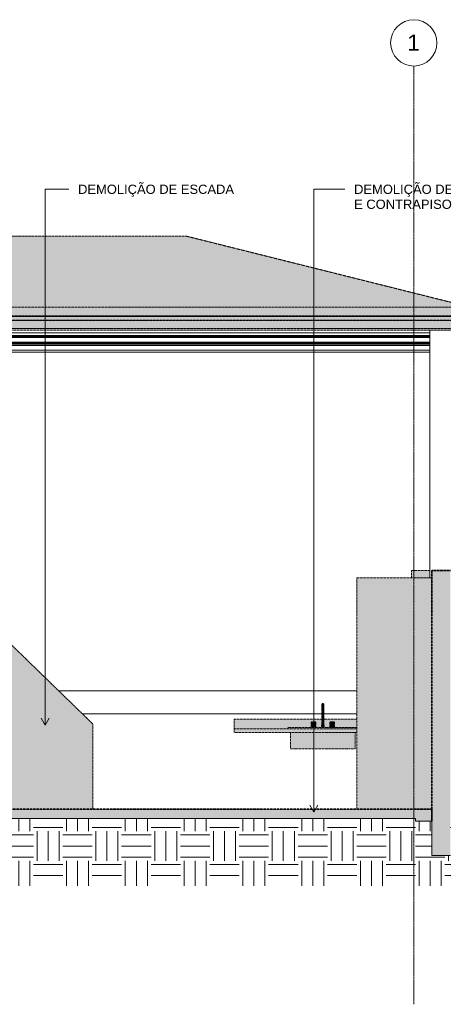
# Model space of a CAD drawing. Header units: millimetres. Extents: x -32613 to 52917, y -2150 to 8528.
# Tile 255 of 256: x 42474 to 47049, y -2106 to 8528. Entities that reach past the tile are written whole.
import ezdxf

# ---------------------------------------------------------------- set-up
doc = ezdxf.new("R2010")
doc.units = ezdxf.units.MM
doc.linetypes.add('_Tracejado médio', pattern=[4, 3, -1])
doc.linetypes.add('_Traço - ponto', pattern=[16, 12, -2, 0, -2])
for name, color, linetype, lineweight in [('A-FLOR', 192, 'Continuous', 18), ('A-FLOR-PATT', 8, 'Continuous', 25), ('A-GENM', 13, 'Continuous', 18), ('A-ROOF', 132, 'Continuous', 25), ('A-ROOF-OTLN', 132, 'Continuous', 25), ('A-ROOF-PATT', 132, 'Continuous', 25), ('A-WALL', 113, 'Continuous', 25), ('A-WALL-PATT', 111, 'Continuous', 70), ('G-ANNO-TEXT', 231, 'Continuous', 9), ('P-SANR-FIXT', 6, 'Continuous', 25), ('Q-CASE', 31, 'Continuous', 25), ('S-GRID', 1, 'Continuous', 9), ('S-GRID-IDEN', 1, 'Continuous', 9)]:
    doc.layers.add(name, color=color, linetype=linetype, lineweight=lineweight)
doc.styles.add('Arial_2', font='arial.ttf', dxfattribs={"height": 175})
doc.styles.add('Arial_3', font='arial.ttf', dxfattribs={"height": 100})
pattern_1 = [(0, (30874.76, 3294.04), (317.5, 317.5), [317.5, -317.5]), (0, (30874.76, 3413.1), (317.5, 317.5), [317.5, -317.5]), (0, (30874.76, 3532.16), (317.5, 317.5), [317.5, -317.5]), (90, (30914.45, 3571.85), (-317.5, 317.5), [317.5, -317.5]), (90, (31033.5, 3571.85), (-317.5, 317.5), [317.5, -317.5]), (90, (31152.57, 3571.85), (-317.5, 317.5), [317.5, -317.5])]

# ---------------------------------------------------------------- blocks, each defined once
blk = doc.blocks.new('Topo da bancada com pia_0001 - Profundidade 600mm-3951622-CORTE B - MANTER _ DEMOLIR')
at = {"layer": 'Q-CASE', "linetype": '_Tracejado médio', "lineweight": 18}
h = blk.add_hatch(color=41, dxfattribs=at)
h.paths.add_polyline_path([(28534, 870), (28534, 883), (28788, 883), (28788, 946), (28839, 946), (28839, 883), (28901, 883), (28901, 908), (28904, 908), (28904, 972), (27956, 972), (27956, 870), (28388, 870)], flags=0)
h.paths.add_polyline_path([(29233, 883), (29281, 883), (29281, 972), (28923, 972), (28923, 908), (28927, 908), (28927, 883), (28988, 883), (28988, 946), (29039, 946), (29039, 883), (29233, 883)], flags=0)
blk.add_hatch(color=41, dxfattribs=at).paths.add_polyline_path([(29281, 830), (29281, 870), (27956, 870), (27956, 830), (29233, 830)], flags=0)
at = {"layer": 'Q-CASE', "color": 30, "linetype": '_Tracejado médio', "lineweight": 18}
for p, q in [((27956, 972), (28904, 972)), ((27956, 870), (27956, 972)), ((28923, 972), (29281, 972)), ((27956, 870), (29281, 870)), ((27956, 830), (27956, 870)), ((29281, 830), (27956, 830))]:
    blk.add_line(p, q, dxfattribs=at)
blk = doc.blocks.new('M_Pia da cozinha-Simples - 760 x 535 mm-2937334-CORTE B - MANTER _ DEMOLIR')
at = {"layer": 'P-SANR-FIXT', "linetype": '_Tracejado médio', "lineweight": 18}
for points in [[(28910, 1070), (28914, 1070), (28914, 1143), (28910, 1142), (28906, 1139), (28905, 1136), (28904, 1124), (28905, 1110), (28904, 1086), (28905, 1070), (28906, 1070)], [(28914, 1035), (28914, 1070), (28905, 1070), (28905, 1035), (28910, 1035)], [(28918, 1070), (28923, 1070), (28923, 1112), (28923, 1136), (28921, 1139), (28918, 1142), (28914, 1143), (28914, 1070)], [(28918, 1035), (28923, 1035), (28923, 1070), (28914, 1070), (28914, 1035)], [(28911, 908), (28914, 908), (28914, 1035), (28905, 1035), (28904, 908), (28909, 908)], [(28917, 908), (28923, 908), (28923, 1035), (28914, 1035), (28914, 908)], [(28534, 870), (29281, 870), (29281, 883), (28534, 883)], [(28814, 883), (28839, 883), (28839, 946), (28788, 946), (28788, 883), (28808, 883)], [(28911, 883), (28927, 883), (28927, 908), (28901, 908), (28901, 883), (28906, 883)], [(28998, 883), (29039, 883), (29039, 946), (28988, 946), (28988, 883), (28994, 883)], [(28611, 654), (28623, 654), (28623, 830), (28566, 830), (28566, 654), (28601, 654)], [(29205, 654), (29205, 830), (28623, 830), (28623, 654), (29156, 654)], [(29205, 654), (29262, 654), (29262, 830), (29205, 830), (29205, 677)]]:
    blk.add_hatch(color=41, dxfattribs=at).paths.add_polyline_path(points, flags=0)
at = {"layer": 'P-SANR-FIXT', "color": 30, "linetype": '_Tracejado médio', "lineweight": 18}
for p, q in [((28904, 1070), (28904, 908)), ((28904, 1070), (28904, 1035)), ((28923, 908), (28923, 1070)), ((28923, 1035), (28923, 1070)), ((28914, 1035), (28905, 1035)), ((28923, 1035), (28914, 1035)), ((28534, 883), (29281, 883)), ((28534, 870), (28534, 883)), ((28788, 946), (28788, 883)), ((28788, 946), (28839, 946)), ((28839, 883), (28839, 946)), ((28901, 908), (28901, 883)), ((28901, 908), (28927, 908)), ((28927, 883), (28927, 908)), ((28988, 946), (28988, 883)), ((28988, 946), (29039, 946)), ((29039, 883), (29039, 946)), ((28566, 830), (28566, 654)), ((29262, 654), (29262, 830)), ((28623, 654), (28566, 654)), ((29205, 654), (28623, 654)), ((29262, 654), (29205, 654))]:
    blk.add_line(p, q, dxfattribs=at)
at = {"layer": 'P-SANR-FIXT', "color": 30, "linetype": '_Tracejado médio', "lineweight": 18, "flags": 128}
for points in [[(28904, 1134), (28904, 1134), (28904, 1134), (28904, 1135), (28904, 1135), (28904, 1135), (28905, 1136), (28905, 1136), (28905, 1137), (28905, 1137), (28905, 1137), (28905, 1138), (28905, 1138), (28906, 1138), (28906, 1139), (28906, 1139), (28906, 1139), (28906, 1140), (28907, 1140), (28907, 1140), (28907, 1140), (28907, 1141), (28908, 1141), (28908, 1141), (28908, 1141), (28909, 1142), (28909, 1142), (28909, 1142), (28910, 1142), (28910, 1142), (28910, 1142), (28911, 1143), (28911, 1143), (28911, 1143), (28912, 1143), (28912, 1143), (28913, 1143), (28913, 1143), (28913, 1143), (28914, 1143), (28914, 1143)], [(28904, 1088), (28904, 1090), (28904, 1092), (28904, 1095), (28904, 1097), (28904, 1099), (28904, 1102), (28904, 1104), (28904, 1106), (28904, 1108), (28904, 1110), (28904, 1112), (28904, 1114), (28904, 1116), (28904, 1117), (28904, 1119), (28904, 1121), (28904, 1122), (28904, 1123), (28904, 1125), (28904, 1126), (28904, 1127), (28904, 1128), (28904, 1129), (28904, 1130), (28904, 1131), (28904, 1132), (28904, 1132), (28904, 1133), (28904, 1133), (28904, 1133), (28904, 1133), (28904, 1134), (28904, 1134)], [(28904, 1134), (28904, 1133), (28904, 1133), (28904, 1133), (28904, 1133), (28904, 1132), (28904, 1132), (28904, 1131), (28904, 1130), (28904, 1129), (28904, 1129), (28904, 1127), (28904, 1126), (28904, 1125), (28904, 1124), (28904, 1122), (28904, 1121), (28904, 1119), (28904, 1118), (28904, 1116), (28904, 1114), (28904, 1112), (28904, 1110), (28904, 1108), (28904, 1106), (28904, 1104), (28904, 1102), (28904, 1100), (28904, 1098), (28904, 1095), (28904, 1093), (28904, 1091), (28904, 1088), (28904, 1086), (28904, 1083), (28904, 1081), (28904, 1078), (28904, 1076), (28904, 1073), (28904, 1071), (28904, 1070)], [(28904, 1070), (28904, 1073), (28904, 1075), (28904, 1078), (28904, 1080), (28904, 1083), (28904, 1085), (28904, 1088)], [(28914, 1143), (28914, 1143), (28915, 1143), (28915, 1143), (28915, 1143), (28916, 1143), (28916, 1143), (28916, 1143), (28917, 1143), (28917, 1142), (28918, 1142), (28918, 1142), (28918, 1142), (28919, 1142), (28919, 1142), (28919, 1141), (28920, 1141), (28920, 1141), (28920, 1141), (28920, 1140), (28921, 1140), (28921, 1140), (28921, 1140), (28921, 1139), (28922, 1139), (28922, 1139), (28922, 1138), (28922, 1138), (28922, 1138), (28923, 1137), (28923, 1137), (28923, 1137), (28923, 1136), (28923, 1136), (28923, 1136), (28923, 1135), (28923, 1135), (28923, 1134), (28923, 1134), (28923, 1134), (28923, 1134)], [(28923, 1134), (28923, 1133), (28923, 1133), (28923, 1133), (28923, 1133), (28923, 1132), (28923, 1132), (28923, 1131), (28923, 1130), (28923, 1129), (28923, 1129), (28923, 1127), (28923, 1126), (28923, 1125), (28923, 1124), (28923, 1122), (28923, 1121), (28923, 1119), (28923, 1118), (28923, 1116), (28923, 1114), (28923, 1112), (28923, 1110), (28923, 1108), (28923, 1106), (28923, 1104), (28923, 1102), (28923, 1100), (28923, 1098), (28923, 1095), (28923, 1093), (28923, 1091), (28923, 1088)], [(28923, 1070), (28923, 1073), (28923, 1075), (28923, 1078), (28923, 1080), (28923, 1083), (28923, 1085), (28923, 1088), (28923, 1090), (28923, 1092), (28923, 1095), (28923, 1097), (28923, 1099), (28923, 1102), (28923, 1104), (28923, 1106), (28923, 1108), (28923, 1110), (28923, 1112), (28923, 1114), (28923, 1116), (28923, 1117), (28923, 1119), (28923, 1121), (28923, 1122), (28923, 1123), (28923, 1125), (28923, 1126), (28923, 1127), (28923, 1128), (28923, 1129), (28923, 1130), (28923, 1131), (28923, 1132), (28923, 1132), (28923, 1133), (28923, 1133), (28923, 1133), (28923, 1133), (28923, 1134), (28923, 1134)], [(28923, 1088), (28923, 1086), (28923, 1083), (28923, 1081), (28923, 1078), (28923, 1076), (28923, 1073), (28923, 1071), (28923, 1070)]]:
    blk.add_lwpolyline(points, dxfattribs=at)
blk = doc.blocks.new('ORNAMENTO SUPERIOR - ORNAMENTO SUPERIOR-4323885-CORTE B - MANTER _ DEMOLIR')
at = {"layer": 'A-GENM'}
for p, q in [((30071, 5329), (30071, 5323)), ((19146, 5117), (30071, 5117)), ((19146, 5107), (30071, 5107)), ((19163, 5147), (30071, 5147)), ((30071, 5174), (30071, 5147)), ((30071, 5147), (30071, 5117)), ((30071, 5117), (30071, 5107)), ((30071, 5107), (30071, 5097)), ((19146, 5097), (30071, 5097)), ((19146, 5047), (30071, 5047)), ((19146, 5042), (30071, 5042)), ((19146, 5032), (30071, 5032)), ((19146, 5024), (30071, 5024)), ((19146, 5009), (30071, 5009)), ((30071, 5097), (30071, 5047)), ((30071, 5047), (30071, 5042)), ((30071, 5042), (30071, 5032)), ((30071, 5032), (30071, 5024)), ((30071, 5024), (30071, 5009)), ((30071, 5009), (30071, 4959)), ((19146, 4959), (30071, 4959)), ((19146, 4939), (30071, 4939)), ((30071, 4959), (30071, 4939))]:
    blk.add_line(p, q, dxfattribs=at)
blk = doc.blocks.new('Embasamento - Embasamento-4325691-CORTE B - MANTER _ DEMOLIR')
at = {"layer": 'A-GENM'}
for p, q in [((26061, 1280), (29281, 1280)), ((28904, 1030), (26318, 1030)), ((29281, 1030), (28923, 1030))]:
    blk.add_line(p, q, dxfattribs=at)
blk = doc.blocks.new('Grid - Head Grid-11506-CORTE B - MANTER _ DEMOLIR')
at = {"layer": 'S-GRID-IDEN'}
blk.add_circle((29896, 8278), 250, dxfattribs=at)

msp = doc.modelspace()

# ---------------------------------------------------------------- hatches: boundary and pattern name
at = {"layer": 'A-FLOR-PATT', "lineweight": 18}
msp.add_hatch(color=21, dxfattribs=at).paths.add_polyline_path([(46759.414, -129.852), (46925.459, -129.852), (46925.459, 0), (35980.459, 0), (35980.459, -100), (46750.146, -100), (46750.146, -129.852)], flags=0)
h = msp.add_hatch(dxfattribs=at)
h.set_pattern_fill('FP_5', color=256, style=0, pattern_type=2)
h.set_pattern_definition(pattern_1)
h.paths.add_polyline_path([(41839.907, -827.511), (46750.146, -827.511), (46750.146, -100), (35980.459, -100), (35980.459, -827.511), (40610.03, -827.511)], flags=0)
h = msp.add_hatch(dxfattribs=at)
h.set_pattern_fill('FP_5', color=256, style=0, pattern_type=2)
h.set_pattern_definition(pattern_1)
h.paths.add_polyline_path([(46750.146, -827.511), (50449.044, -827.511), (50449.044, -129.852), (47125.459, -129.852), (47125.459, -500), (46925.459, -500), (46925.459, -129.852), (46750.146, -129.852)], flags=0)
at = {"layer": 'A-ROOF'}
msp.add_hatch(color=254, dxfattribs=at).paths.add_polyline_path([(35959.522, 5328.7), (47310.997, 5328.7), (47335.124, 5425.206), (35980.459, 5425.206), (35959.56, 5328.876)], flags=0)
at = {"layer": 'A-ROOF-OTLN'}
for points in [[(47374.353, 5282.469), (47553.664, 5282.469), (47557.138, 5322.173), (36202.473, 5322.173), (36198.999, 5282.469), (47066.883, 5282.469)], [(47374.353, 5193.494), (47448.529, 5193.494), (47470.67, 5196.408), (47491.303, 5204.951), (47509.024, 5218.541), (47522.626, 5236.253), (47531.181, 5256.881), (47534.109, 5279.021), (36179.444, 5279.021), (36176.37, 5256.529), (36167.961, 5236.253), (36164.833, 5232.18), (36163.081, 5228.746), (36159.274, 5224.941), (36154.359, 5218.541), (36147.709, 5213.384), (36144.149, 5209.826), (36140.532, 5207.937), (36136.639, 5204.951), (36116.005, 5196.408), (36093.864, 5193.494), (47066.883, 5193.494)], [(36179.444, 5279.021), (47534.109, 5279.021), (47553.664, 5282.469), (36198.999, 5282.469), (36194.352, 5281.649)], [(47374.353, 5173.798), (47445.056, 5173.798), (47448.529, 5193.494), (36093.864, 5193.494), (36090.391, 5173.798), (47066.883, 5173.798)]]:
    msp.add_hatch(color=254, dxfattribs=at).paths.add_polyline_path(points, flags=0)
at = {"layer": 'A-ROOF-PATT'}
msp.add_hatch(color=254, dxfattribs=at).paths.add_polyline_path([(40456.296, 5425.206), (47335.124, 5425.206), (44279.16, 6189.197), (32945.228, 6189.197), (32795.483, 6157.751), (35980.459, 5425.206), (40302.561, 5425.206)], flags=0)
at = {"layer": 'A-WALL'}
for points in [[(46905.459, 2500), (46905.459, 2579.958), (46705.459, 2579.958), (46705.459, 2500)], [(43265.459, 0), (43265.459, 920), (42205.459, 1950), (40755.459, 1950), (40755.459, 0), (43069.784, 0)]]:
    msp.add_hatch(color=254, dxfattribs=at).paths.add_polyline_path(points, flags=0)
at = {"layer": 'A-WALL', "lineweight": 18}
msp.add_hatch(color=41, dxfattribs=at).paths.add_polyline_path([(46750.146, 0), (46925.459, 0), (46925.459, 2500), (46115.459, 2500), (46115.459, 0)], flags=0)
at = {"layer": 'A-WALL-PATT', "lineweight": 18}
msp.add_hatch(color=21, dxfattribs=at).paths.add_polyline_path([(46925.459, -500), (47125.459, -500), (47125.459, 2580), (46925.459, 2580), (46925.459, -280.277)], flags=0)

# ---------------------------------------------------------------- linework, layer by layer
at = {"layer": 'A-FLOR', "color": 40, "linetype": '_Tracejado médio', "lineweight": 35}
for p, q in [((46925.459, 0), (36065.459, 0)), ((46925.459, -129.852), (46925.459, 0))]:
    msp.add_line(p, q, dxfattribs=at)
at = {"layer": 'A-FLOR', "color": 30, "linetype": '_Tracejado médio'}
for p, q in [((35980.459, -100), (46750.146, -100)), ((46750.146, -100), (46750.146, -129.852)), ((46750.146, -129.852), (46925.459, -129.852))]:
    msp.add_line(p, q, dxfattribs=at)
at = {"layer": 'A-FLOR'}
for p, q in [((46750.146, -100), (35980.459, -100)), ((46750.146, -129.852), (46750.146, -100)), ((46925.459, -129.852), (46750.146, -129.852)), ((46925.459, -500), (46925.459, -129.852)), ((47125.459, -500), (46925.459, -500))]:
    msp.add_line(p, q, dxfattribs=at)
at = {"layer": 'A-ROOF', "color": 30, "linetype": '_Tracejado médio', "lineweight": 18}
for p, q in [((44279.16, 6189.197), (32945.228, 6189.197)), ((44279.16, 6189.197), (47335.124, 5425.206)), ((35980.459, 5425.206), (47335.124, 5425.206)), ((47310.997, 5328.7), (35980.459, 5328.7))]:
    msp.add_line(p, q, dxfattribs=at)
at = {"layer": 'A-ROOF-OTLN', "color": 30, "linetype": '_Tracejado médio', "lineweight": 18}
for p, q in [((47341.557, 5322.738), (35986.893, 5322.738)), ((47552.157, 5322.609), (36197.492, 5322.609)), ((47557.138, 5322.173), (36202.473, 5322.173)), ((47534.109, 5279.021), (36179.444, 5279.021)), ((47553.664, 5282.469), (36198.999, 5282.469)), ((47445.056, 5173.798), (36090.391, 5173.798)), ((36093.864, 5193.494), (47448.529, 5193.494)), ((47448.529, 5193.494), (36093.864, 5193.494))]:
    msp.add_line(p, q, dxfattribs=at)
at = {"layer": 'A-WALL', "lineweight": 18}
msp.add_line((46905.459, 2500), (46905.459, 4938.654), dxfattribs=at)
at = {"layer": 'A-WALL', "color": 30, "linetype": '_Tracejado médio', "lineweight": 18}
for p, q in [((46705.459, 2500), (46705.459, 2579.958)), ((46705.459, 2579.958), (46905.459, 2579.958)), ((46925.459, 2500), (46115.459, 2500)), ((46115.459, 2500), (46115.459, 0)), ((43265.459, 920), (42205.459, 1950)), ((43265.459, 0), (43265.459, 920)), ((46925.459, -129.852), (46925.459, -500)), ((46925.459, -500), (47125.459, -500))]:
    msp.add_line(p, q, dxfattribs=at)
at = {"layer": 'A-WALL', "color": 40, "linetype": '_Tracejado médio', "lineweight": 35}
for p, q in [((46925.459, 2580), (46925.459, -129.852)), ((47125.459, 2580), (46925.459, 2580))]:
    msp.add_line(p, q, dxfattribs=at)
at = {"layer": 'G-ANNO-TEXT', "color": 7}
for p, q in [((42748.076, 6696.991), (43003.046, 6696.991)), ((42748.076, 909.662), (42748.076, 6696.991)), ((45650.813, 6696.991), (45984.235, 6696.991)), ((45650.813, -31.766), (45650.813, 6696.991)), ((42748.076, 909.662), (42704.775, 984.662)), ((42748.076, 909.662), (42791.377, 984.662)), ((45650.813, -31.766), (45607.512, 43.234)), ((45650.813, -31.766), (45694.114, 43.234))]:
    msp.add_line(p, q, dxfattribs=at)
at = {"layer": 'S-GRID', "linetype": '_Traço - ponto'}
msp.add_line((46730.459, -2106.286), (46730.459, 8028.481), dxfattribs=at)

# ---------------------------------------------------------------- block references
at = {"layer": 'A-GENM'}
for name in ['ORNAMENTO SUPERIOR - ORNAMENTO SUPERIOR-4323885-CORTE B - MANTER _ DEMOLIR', 'Embasamento - Embasamento-4325691-CORTE B - MANTER _ DEMOLIR']:
    msp.add_blockref(name, (16834.344, 0), dxfattribs=at)
at = {"layer": 'P-SANR-FIXT', "color": 30, "linetype": '_Tracejado médio', "lineweight": 18}
msp.add_blockref('M_Pia da cozinha-Simples - 760 x 535 mm-2937334-CORTE B - MANTER _ DEMOLIR', (16834.344, 0), dxfattribs=at)
at = {"layer": 'Q-CASE', "color": 30, "linetype": '_Tracejado médio', "lineweight": 18}
msp.add_blockref('Topo da bancada com pia_0001 - Profundidade 600mm-3951622-CORTE B - MANTER _ DEMOLIR', (16834.344, 0), dxfattribs=at)
at = {"layer": 'S-GRID-IDEN'}
msp.add_blockref('Grid - Head Grid-11506-CORTE B - MANTER _ DEMOLIR', (16834.344, 0), dxfattribs=at)

# ---------------------------------------------------------------- texts
at = {"layer": 'G-ANNO-TEXT', "color": 7, "char_height": 100, "attachment_point": 1, "style": 'Arial_3'}
for s, insert, width in [('DEMOLIÇÃO DE ESCADA', (43104.646, 6746.991), 2080.37906), ('DEMOLIÇÃO DE PISO ', (46085.835, 6746.991), 1779.74625), ('E CONTRAPISO', (46085.835, 6584.934), 1302.74219)]:
    msp.add_mtext(s, dxfattribs=dict(at, insert=insert, width=width))
at = {"layer": 'S-GRID-IDEN', "insert": (46659.148, 8367.853), "char_height": 175, "width": 168.35437, "attachment_point": 1, "style": 'Arial_2'}
msp.add_mtext('1', dxfattribs=at)

doc.saveas('drawing.dxf')
